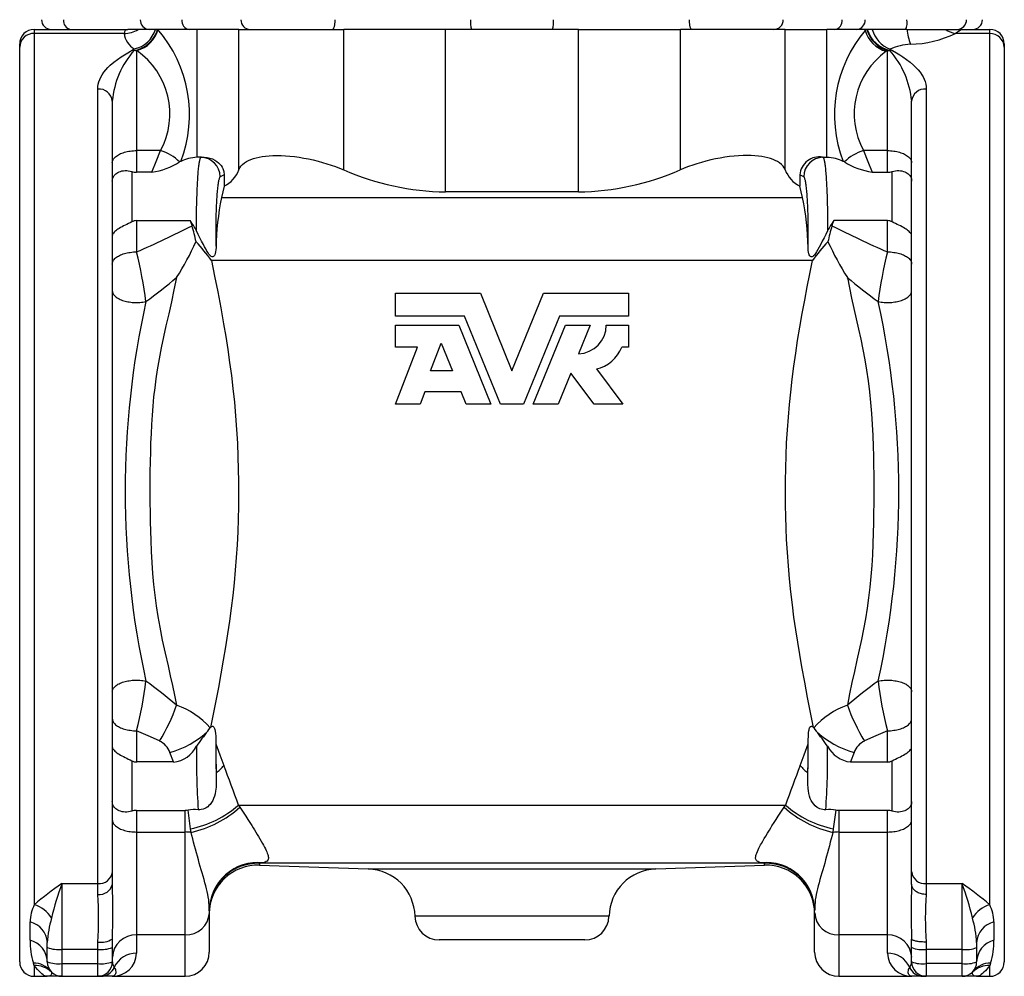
# Model space of a CAD drawing. Extents: x -163 to 351, y -6 to 546.
# Tile 2 of 4: x -163 to 40, y 242 to 439. Entities that reach past the tile are written whole.
import ezdxf

# ---------------------------------------------------------------- set-up
doc = ezdxf.new("R2010")
doc.units = 0
doc.layers.get('0').update_dxf_attribs({"linetype": 'CONTINUOUS'})

msp = doc.modelspace()

# ---------------------------------------------------------------- linework, layer by layer
at = {"color": 7, "linetype": 'CONTINUOUS'}
for p, q in [((-160.44, 437.43), (-141.13, 437.43)), ((-139.03, 437.43), (-141.13, 437.43)), ((-135.45, 437.43), (-139.03, 437.43)), ((-134.99, 437.43), (-135.45, 437.43)), ((-134.94, 437.43), (-134.99, 437.43)), ((-126.87, 437.43), (-134.94, 437.43)), ((-118.25, 437.43), (-126.87, 437.43)), ((-118.25, 437.43), (-96.64, 437.43)), ((-75.63, 437.43), (-96.64, 437.43)), ((-48.25, 437.43), (-75.63, 437.43)), ((-48.25, 437.43), (-27.23, 437.43)), ((-5.62, 437.43), (-27.23, 437.43)), ((-5.62, 437.43), (2.99, 437.43)), ((10.88, 437.43), (2.99, 437.43)), ((11.24, 437.43), (10.88, 437.43)), ((11.31, 437.43), (11.24, 437.43)), ((12.33, 437.43), (11.31, 437.43)), ((19.5, 437.43), (12.33, 437.43)), ((19.5, 437.43), (27.36, 437.43)), ((27.36, 437.43), (30.63, 437.43)), ((30.63, 437.43), (36.56, 437.43)), ((-163.44, 433.76), (-163.44, 434.43)), ((39.56, 434.43), (39.56, 433.76)), ((-163.44, 245.18), (-163.44, 433.76)), ((39.56, 433.76), (39.56, 245.18)), ((-144.34, 422.65), (-144.34, 263.72)), ((20.46, 263.72), (20.46, 422.65)), ((-130.22, 410.22), (-130.47, 410.1)), ((-126.87, 411.05), (-126.92, 411.05)), ((3.05, 411.05), (2.99, 411.05)), ((6.6, 410.1), (6.35, 410.22)), ((-136.17, 407.98), (-139.34, 407.98)), ((-121.29, 407.46), (-121.29, 405.11)), ((-2.59, 407.46), (-2.59, 405.11)), ((12.29, 407.98), (15.46, 407.98)), ((-48.25, 403.93), (-75.63, 403.93)), ((-139.34, 398), (-128.27, 398)), ((15.46, 398), (4.39, 398)), ((-85.94, 378.3), (-85.94, 383.04)), ((-85.94, 383.04), (-68.45, 383.04)), ((-68.45, 383.04), (-61.94, 367.04)), ((-61.94, 367.04), (-55.42, 383.04)), ((-55.42, 383.04), (-37.94, 383.04)), ((-37.94, 383.04), (-37.94, 378.3)), ((-71.7, 378.3), (-85.94, 378.3)), ((-64.33, 360.18), (-71.7, 378.3)), ((-52.17, 378.3), (-59.55, 360.18)), ((-37.94, 378.3), (-52.17, 378.3)), ((-85.94, 371.9), (-85.94, 376.47)), ((-85.94, 376.47), (-72.93, 376.47)), ((-72.93, 376.47), (-66.3, 360.18)), ((-57.57, 360.18), (-50.94, 376.47)), ((-50.94, 376.47), (-45.82, 376.47)), ((-45.82, 376.47), (-48.24, 370.53)), ((-42.51, 376.47), (-37.94, 376.47)), ((-37.94, 376.47), (-37.94, 371.9)), ((-85.94, 360.18), (-81.44, 371.9)), ((-81.44, 371.9), (-85.94, 371.9)), ((-78.71, 367.04), (-76.53, 372.73)), ((-76.53, 372.73), (-74.21, 367.04)), ((-37.94, 371.9), (-39.31, 371.9)), ((-74.21, 367.04), (-78.71, 367.04)), ((-49.84, 366.58), (-52.45, 360.18)), ((-45.02, 360.18), (-49.84, 366.58)), ((-44.54, 367.42), (-39.08, 360.18)), ((-79.89, 362.7), (-80.86, 360.18)), ((-72.45, 362.7), (-79.89, 362.7)), ((-71.42, 360.18), (-72.45, 362.7)), ((-80.86, 360.18), (-85.94, 360.18)), ((-66.3, 360.18), (-71.42, 360.18)), ((-59.55, 360.18), (-64.33, 360.18)), ((-52.45, 360.18), (-57.57, 360.18)), ((-39.08, 360.18), (-45.02, 360.18)), ((-124.16, 293.39), (-124.11, 293.47)), ((0.23, 293.47), (0.29, 293.39)), ((-123.01, 290.1), (-123.01, 290.04)), ((-0.87, 290.04), (-0.87, 290.1)), ((-131.71, 286.37), (-139.34, 286.37)), ((7.83, 286.37), (15.46, 286.37)), ((-122.94, 284.1), (-122.93, 283.75)), ((-0.94, 283.75), (-0.94, 284.1)), ((-139.34, 276.38), (-129.34, 276.38)), ((15.46, 276.38), (5.46, 276.38)), ((-113.99, 265.1), (-91.58, 264.32)), ((-32.29, 264.32), (-9.88, 265.1)), ((-144.34, 263.72), (-144.34, 261.16)), ((20.46, 261.16), (20.46, 263.72)), ((-144.34, 261.16), (-144.34, 261.14)), ((20.46, 261.14), (20.46, 261.16)), ((-124.34, 255.66), (-124.34, 255.28)), ((-124.34, 255.28), (-124.34, 247.18)), ((0.46, 255.28), (0.46, 255.66)), ((0.46, 247.18), (0.46, 255.28)), ((-144.34, 249.86), (-144.34, 248.12)), ((20.46, 248.12), (20.46, 249.86)), ((-157.74, 248.12), (-157.74, 249.13)), ((-157.74, 245.18), (-157.74, 248.12)), ((-144.34, 248.12), (-144.34, 245.18)), ((-46.94, 249.68), (-76.94, 249.68)), ((20.46, 245.18), (20.46, 248.12)), ((33.86, 249.13), (33.86, 248.12)), ((33.86, 248.12), (33.86, 245.18)), ((-160.44, 242.18), (-157.74, 242.18)), ((-154.74, 242.18), (-157.74, 242.18)), ((-154.74, 242.18), (-147.34, 242.18)), ((-147.34, 242.18), (-147.34, 242.18)), ((-146.69, 242.18), (-147.34, 242.18)), ((-144.34, 242.18), (-146.69, 242.18)), ((-144.34, 242.18), (-129.34, 242.18)), ((5.46, 242.18), (20.46, 242.18)), ((22.82, 242.18), (20.46, 242.18)), ((23.46, 242.18), (22.82, 242.18)), ((23.46, 242.18), (23.46, 242.18)), ((30.86, 242.18), (23.46, 242.18)), ((33.86, 242.18), (30.86, 242.18)), ((33.86, 242.18), (36.56, 242.18))]:
    msp.add_line(p, q, dxfattribs=at)
at = {"color": 8, "linetype": 'CONTINUOUS'}
for p, q in [((-160.44, 437.43), (-160.44, 436.59)), ((-141.92, 436.59), (-160.44, 436.59)), ((-160.44, 436.59), (-160.44, 256.94)), ((-126.87, 411.05), (-126.87, 437.43)), ((-118.25, 408.47), (-118.25, 437.43)), ((-96.64, 408.47), (-96.64, 437.43)), ((-75.63, 403.93), (-75.63, 437.43)), ((-48.25, 403.93), (-48.25, 437.43)), ((-27.23, 408.47), (-27.23, 437.43)), ((-5.62, 408.47), (-5.62, 437.43)), ((2.99, 411.05), (2.99, 437.43)), ((10.88, 437.24), (10.88, 437.43)), ((10.88, 437.24), (11.24, 437.43)), ((36.56, 436.59), (29.48, 436.59)), ((36.56, 436.59), (36.56, 437.43)), ((36.56, 256.94), (36.56, 436.59)), ((-139.82, 433.12), (-139.81, 433.39)), ((-139.34, 433.1), (-139.34, 412.43)), ((-139.28, 433.06), (-139.34, 433.1)), ((15.42, 433.06), (15.21, 432.91)), ((15.46, 433.08), (15.42, 433.06)), ((15.46, 412.43), (15.46, 433.08)), ((-147.34, 261.29), (-147.34, 425.14)), ((23.46, 425.14), (23.46, 261.29)), ((-139.34, 412.43), (-139.34, 407.98)), ((-134.4, 412.43), (-139.34, 412.43)), ((15.46, 412.43), (10.53, 412.43)), ((15.46, 407.98), (15.46, 412.43)), ((-126.08, 411.05), (-126.92, 411.05)), ((-126.08, 411.05), (-125.98, 411.1)), ((2.1, 411.1), (2.21, 411.05)), ((2.21, 411.05), (3.05, 411.05)), ((-140.34, 408.13), (-140.34, 397.74)), ((16.46, 397.74), (16.46, 408.13)), ((-121.29, 407.46), (-122.1, 407.05)), ((-1.78, 407.05), (-2.59, 407.46)), ((-121.84, 402.77), (-2.03, 402.77)), ((-139.34, 398), (-139.34, 391.55)), ((15.46, 391.55), (15.46, 398)), ((-139.34, 292.81), (-139.34, 286.37)), ((15.46, 286.37), (15.46, 292.81)), ((-131.71, 286.37), (-132.48, 288.35)), ((8.6, 288.35), (7.83, 286.37)), ((-140.34, 286.62), (-140.34, 276.23)), ((16.46, 276.23), (16.46, 286.62)), ((-139.34, 276.38), (-139.34, 271.93)), ((-129.34, 271.93), (-129.34, 276.38)), ((-128.19, 272.6), (-128.73, 276.44)), ((-118.32, 277.47), (-5.55, 277.47)), ((-118.32, 277.47), (-118.04, 277.04)), ((-5.84, 277.04), (-5.55, 277.47)), ((4.86, 276.44), (4.31, 272.6)), ((5.46, 276.38), (5.46, 271.93)), ((15.46, 271.93), (15.46, 276.38)), ((-128.08, 271.85), (-128.19, 272.6)), ((4.31, 272.6), (4.21, 271.85)), ((-139.34, 271.93), (-139.34, 250.71)), ((-139.34, 271.93), (-129.34, 271.93)), ((-129.34, 250.71), (-129.34, 271.93)), ((5.46, 271.93), (5.46, 250.71)), ((5.46, 271.93), (15.46, 271.93)), ((15.46, 250.71), (15.46, 271.93)), ((-9.83, 265.48), (-114.05, 265.48)), ((-91.58, 264.32), (-32.29, 264.32)), ((-154.74, 261.29), (-147.34, 261.29)), ((-154.74, 261.29), (-154.74, 247.73)), ((-147.34, 259.07), (-147.34, 261.29)), ((23.46, 261.29), (30.86, 261.29)), ((23.46, 261.29), (23.46, 259.07)), ((30.86, 247.73), (30.86, 261.29)), ((-41.94, 254.56), (-81.94, 254.56)), ((-161.3, 249.62), (-161.3, 253.39)), ((37.43, 253.39), (37.43, 249.62)), ((-129.34, 250.71), (-139.34, 250.71)), ((-139.34, 250.71), (-139.34, 246.94)), ((-129.34, 242.18), (-129.34, 250.71)), ((15.46, 250.71), (5.46, 250.71)), ((5.46, 250.71), (5.46, 242.18)), ((15.46, 246.94), (15.46, 250.71)), ((-147.34, 247.73), (-154.74, 247.73)), ((-154.74, 247.73), (-154.74, 244.79)), ((-147.34, 247.73), (-147.34, 249.25)), ((-147.34, 244.79), (-147.34, 247.73)), ((23.46, 249.25), (23.46, 247.73)), ((30.86, 247.73), (23.46, 247.73)), ((23.46, 247.73), (23.46, 244.79)), ((30.86, 244.79), (30.86, 247.73)), ((-160.44, 244.4), (-160.6, 244.9)), ((-160.44, 244.4), (-160.44, 242.18)), ((-154.74, 244.79), (-147.34, 244.79)), ((-154.74, 244.79), (-154.74, 242.18)), ((-147.34, 242.18), (-147.34, 244.79)), ((30.86, 244.79), (23.46, 244.79)), ((23.46, 244.79), (23.46, 242.18)), ((30.86, 242.18), (30.86, 244.79)), ((36.73, 244.9), (36.56, 244.4)), ((36.56, 242.18), (36.56, 244.4))]:
    msp.add_line(p, q, dxfattribs=at)
at = {"color": 8, "linetype": 'CONTINUOUS', "flags": 128}
for points in [[(-98.47, 439.43), (-98.47, 439.22), (-98.48, 439.02), (-98.49, 438.81), (-98.51, 438.62), (-98.54, 438.43), (-98.56, 438.26), (-98.6, 438.09), (-98.63, 437.95), (-98.67, 437.81), (-98.72, 437.7), (-98.76, 437.6), (-98.81, 437.53), (-98.86, 437.48), (-98.91, 437.44), (-98.96, 437.43)], [(-25.41, 439.43), (-25.4, 439.22), (-25.39, 439.02), (-25.38, 438.81), (-25.36, 438.62), (-25.34, 438.43), (-25.31, 438.26), (-25.28, 438.09), (-25.24, 437.95), (-25.2, 437.81), (-25.16, 437.7), (-25.11, 437.6), (-25.06, 437.53), (-25.01, 437.48), (-24.96, 437.44), (-24.91, 437.43)], [(30.63, 437.43), (30.63, 437.43), (30.65, 437.42), (30.62, 437.37), (30.55, 437.3), (30.43, 437.21), (30.27, 437.08), (30.1, 436.97), (29.91, 436.85), (29.68, 436.71), (29.48, 436.59)], [(-147.34, 425.14), (-147.31, 425.65), (-147.23, 426.15), (-147.1, 426.64), (-146.92, 427.13), (-146.7, 427.61), (-146.43, 428.07), (-146.08, 428.59), (-145.68, 429.09), (-145.24, 429.57), (-144.76, 430.04), (-144.05, 430.65), (-143.29, 431.23), (-142.49, 431.78), (-141.84, 432.2), (-141.17, 432.61), (-139.81, 433.39)], [(16.05, 433.33), (15.99, 433.22), (15.95, 433.1)], [(16.05, 433.33), (17.35, 432.58), (17.99, 432.19), (18.62, 431.78), (19.4, 431.24), (20.15, 430.67), (20.84, 430.08), (21.33, 429.6), (21.79, 429.11), (22.2, 428.6), (22.56, 428.07), (22.82, 427.62), (23.04, 427.15), (23.22, 426.67), (23.35, 426.17), (23.43, 425.66), (23.46, 425.14)], [(-144.34, 409.93), (-144.33, 410.09), (-144.29, 410.26), (-144.24, 410.42), (-144.17, 410.58), (-144.07, 410.73), (-143.96, 410.89), (-143.82, 411.04), (-143.67, 411.18), (-143.49, 411.32), (-143.3, 411.45), (-143.1, 411.58), (-142.87, 411.7), (-142.63, 411.81), (-142.38, 411.91), (-142.11, 412.01), (-141.84, 412.1), (-141.55, 412.17), (-141.25, 412.24), (-140.94, 412.3), (-140.63, 412.35), (-140.31, 412.38), (-139.99, 412.41), (-139.66, 412.43), (-139.34, 412.43)], [(-136.17, 407.98), (-135.3, 410.22), (-134.4, 412.43)], [(10.53, 412.43), (11.42, 410.22), (12.29, 407.98)], [(15.46, 412.43), (15.79, 412.43), (16.12, 412.41), (16.44, 412.38), (16.76, 412.35), (17.07, 412.3), (17.38, 412.24), (17.67, 412.17), (17.96, 412.1), (18.24, 412.01), (18.51, 411.91), (18.76, 411.81), (19, 411.7), (19.22, 411.58), (19.43, 411.45), (19.62, 411.32), (19.79, 411.18), (19.95, 411.04), (20.08, 410.89), (20.2, 410.73), (20.29, 410.58), (20.37, 410.42), (20.42, 410.26), (20.45, 410.09), (20.46, 409.93)], [(-127, 395.88), (-127, 396.43), (-127, 396.98), (-127, 397.53), (-126.99, 398.08), (-126.99, 398.62), (-126.98, 399.16), (-126.97, 399.7), (-126.96, 400.23), (-126.95, 400.75), (-126.94, 401.27), (-126.93, 401.78), (-126.92, 402.29), (-126.9, 402.78), (-126.88, 403.27), (-126.87, 403.75), (-126.85, 404.21), (-126.83, 404.67), (-126.81, 405.11), (-126.79, 405.55), (-126.76, 405.96), (-126.74, 406.37), (-126.71, 406.76), (-126.69, 407.14), (-126.66, 407.5), (-126.64, 407.85), (-126.61, 408.18), (-126.58, 408.5), (-126.55, 408.8), (-126.52, 409.08), (-126.49, 409.34), (-126.46, 409.59), (-126.42, 409.82), (-126.39, 410.03), (-126.36, 410.22), (-126.32, 410.39), (-126.29, 410.55), (-126.26, 410.68), (-126.22, 410.79), (-126.19, 410.89), (-126.15, 410.96), (-126.12, 411.01), (-126.08, 411.05)], [(2.21, 411.05), (2.24, 411.01), (2.28, 410.96), (2.31, 410.89), (2.35, 410.79), (2.38, 410.68), (2.42, 410.55), (2.45, 410.39), (2.48, 410.22), (2.52, 410.03), (2.55, 409.82), (2.58, 409.59), (2.61, 409.34), (2.64, 409.08), (2.67, 408.8), (2.7, 408.5), (2.73, 408.18), (2.76, 407.85), (2.79, 407.5), (2.81, 407.14), (2.84, 406.76), (2.86, 406.37), (2.89, 405.96), (2.91, 405.55), (2.93, 405.11), (2.95, 404.67), (2.97, 404.21), (2.99, 403.75), (3.01, 403.27), (3.03, 402.78), (3.04, 402.29), (3.06, 401.78), (3.07, 401.27), (3.08, 400.75), (3.09, 400.23), (3.1, 399.7), (3.11, 399.16), (3.11, 398.62), (3.12, 398.08), (3.12, 397.53), (3.13, 396.98), (3.13, 396.43), (3.13, 395.88)], [(-122.1, 407.05), (-122.14, 407.02), (-122.18, 406.97), (-122.22, 406.9), (-122.26, 406.81), (-122.3, 406.69), (-122.34, 406.56), (-122.38, 406.41), (-122.42, 406.24), (-122.46, 406.05), (-122.5, 405.84), (-122.53, 405.61), (-122.57, 405.36), (-122.6, 405.1), (-122.64, 404.82), (-122.67, 404.52), (-122.7, 404.21), (-122.73, 403.88), (-122.76, 403.54), (-122.79, 403.18), (-122.81, 402.82), (-122.84, 402.43), (-122.86, 402.04), (-122.89, 401.63), (-122.91, 401.22), (-122.92, 400.79), (-122.94, 400.36), (-122.96, 399.91), (-122.97, 399.46), (-122.98, 399.01), (-122.99, 398.55), (-123, 398.08), (-123.01, 397.61), (-123.01, 397.14), (-123.02, 396.66), (-123.02, 396.19), (-123.02, 395.71), (-123.01, 395.23), (-123.01, 394.76), (-123.01, 394.29), (-123, 393.82), (-122.99, 393.36), (-122.98, 392.9), (-122.96, 392.44)], [(-0.91, 392.44), (-0.9, 392.9), (-0.89, 393.36), (-0.88, 393.82), (-0.87, 394.29), (-0.86, 394.76), (-0.86, 395.23), (-0.86, 395.71), (-0.86, 396.19), (-0.86, 396.66), (-0.86, 397.14), (-0.87, 397.61), (-0.87, 398.08), (-0.88, 398.55), (-0.89, 399.01), (-0.9, 399.46), (-0.92, 399.91), (-0.93, 400.36), (-0.95, 400.79), (-0.97, 401.22), (-0.99, 401.63), (-1.01, 402.04), (-1.03, 402.43), (-1.06, 402.82), (-1.09, 403.18), (-1.11, 403.54), (-1.14, 403.88), (-1.17, 404.21), (-1.2, 404.52), (-1.24, 404.82), (-1.27, 405.1), (-1.3, 405.36), (-1.34, 405.61), (-1.38, 405.84), (-1.41, 406.05), (-1.45, 406.24), (-1.49, 406.41), (-1.53, 406.56), (-1.57, 406.69), (-1.61, 406.81), (-1.65, 406.9), (-1.69, 406.97), (-1.74, 407.02), (-1.78, 407.05)], [(-144.34, 389.05), (-144.33, 389.21), (-144.29, 389.38), (-144.24, 389.54), (-144.17, 389.7), (-144.07, 389.85), (-143.96, 390.01), (-143.82, 390.16), (-143.67, 390.3), (-143.49, 390.44), (-143.3, 390.57), (-143.1, 390.7), (-142.87, 390.82), (-142.63, 390.93), (-142.38, 391.03), (-142.11, 391.13), (-141.84, 391.21), (-141.55, 391.29), (-141.25, 391.36), (-140.94, 391.42), (-140.63, 391.46), (-140.31, 391.5), (-139.99, 391.53), (-139.66, 391.54), (-139.34, 391.55)], [(-123.89, 389.78), (-123.25, 386.54), (-122.61, 383.29), (-122, 380.02), (-121.41, 376.73), (-120.96, 374.09), (-120.54, 371.42), (-120.15, 368.74), (-119.79, 366.05), (-119.47, 363.35), (-119.18, 360.55), (-118.93, 357.74), (-118.73, 354.92), (-118.56, 352.1), (-118.44, 349.27), (-118.36, 346.75), (-118.32, 344.22), (-118.31, 341.69), (-118.33, 339.06), (-118.39, 336.43), (-118.49, 333.8), (-118.62, 331.17), (-118.79, 328.55), (-118.99, 325.94), (-119.23, 323.33), (-119.5, 320.73), (-119.82, 318.07), (-120.18, 315.41), (-120.56, 312.77), (-120.98, 310.15), (-121.46, 307.34), (-121.96, 304.54), (-122.48, 301.75), (-123.02, 298.98), (-123.56, 296.22), (-124.11, 293.47)], [(0.01, 389.78), (-0.67, 389.78), (-1.38, 389.78), (-2.09, 389.78), (-2.83, 389.78), (-3.58, 389.78), (-4.34, 389.78), (-5.12, 389.78), (-5.92, 389.78), (-6.73, 389.78), (-7.56, 389.78), (-8.4, 389.78), (-9.25, 389.78), (-10.12, 389.78), (-11.01, 389.78), (-11.9, 389.78), (-12.81, 389.78), (-13.74, 389.78), (-14.67, 389.78), (-15.62, 389.78), (-16.58, 389.78), (-17.55, 389.78), (-18.54, 389.78), (-19.54, 389.78), (-20.54, 389.78), (-21.56, 389.78), (-22.59, 389.78), (-23.63, 389.78), (-24.68, 389.78), (-25.74, 389.78), (-26.81, 389.78), (-27.89, 389.78), (-28.98, 389.78), (-30.08, 389.78), (-31.19, 389.78), (-32.3, 389.78), (-33.42, 389.78), (-34.55, 389.78), (-35.69, 389.78), (-36.84, 389.78), (-37.99, 389.78), (-39.15, 389.78), (-40.31, 389.78), (-41.48, 389.78), (-42.65, 389.78), (-43.83, 389.78), (-45.02, 389.78), (-46.21, 389.78), (-47.4, 389.78), (-48.6, 389.78), (-49.8, 389.78), (-51, 389.78), (-52.21, 389.78), (-53.42, 389.78), (-54.63, 389.78), (-55.85, 389.78), (-57.06, 389.78), (-58.28, 389.78), (-59.5, 389.78), (-60.72, 389.78), (-61.94, 389.78), (-63.16, 389.78), (-64.37, 389.78), (-65.59, 389.78), (-66.81, 389.78), (-68.03, 389.78), (-69.24, 389.78), (-70.45, 389.78), (-71.66, 389.78), (-72.87, 389.78), (-74.07, 389.78), (-75.28, 389.78), (-76.47, 389.78), (-77.67, 389.78), (-78.86, 389.78), (-80.04, 389.78), (-81.22, 389.78), (-82.4, 389.78), (-83.57, 389.78), (-84.73, 389.78), (-85.89, 389.78), (-87.04, 389.78), (-88.18, 389.78), (-89.32, 389.78), (-90.45, 389.78), (-91.57, 389.78), (-92.69, 389.78), (-93.79, 389.78), (-94.89, 389.78), (-95.98, 389.78), (-97.06, 389.78), (-98.13, 389.78), (-99.19, 389.78), (-100.24, 389.78), (-101.28, 389.78), (-102.31, 389.78), (-103.33, 389.78), (-104.34, 389.78), (-105.34, 389.78), (-106.32, 389.78), (-107.29, 389.78), (-108.25, 389.78), (-109.2, 389.78), (-110.14, 389.78), (-111.06, 389.78), (-111.97, 389.78), (-112.87, 389.78), (-113.75, 389.78), (-114.62, 389.78), (-115.48, 389.78), (-116.32, 389.78), (-117.14, 389.78), (-117.95, 389.78), (-118.75, 389.78), (-119.53, 389.78), (-120.3, 389.78), (-121.05, 389.78), (-121.78, 389.78), (-122.5, 389.78), (-123.2, 389.78), (-123.89, 389.78)], [(0.23, 293.47), (-0.38, 296.58), (-1, 299.7), (-1.59, 302.84), (-2.17, 305.99), (-2.62, 308.53), (-3.04, 311.08), (-3.44, 313.64), (-3.81, 316.22), (-4.14, 318.81), (-4.45, 321.48), (-4.72, 324.16), (-4.96, 326.85), (-5.15, 329.55), (-5.31, 332.26), (-5.42, 334.61), (-5.5, 336.97), (-5.55, 339.32), (-5.57, 341.68), (-5.55, 344.32), (-5.51, 346.95), (-5.43, 349.58), (-5.31, 352.21), (-5.15, 354.83), (-4.96, 357.45), (-4.74, 360.06), (-4.48, 362.66), (-4.17, 365.33), (-3.83, 367.99), (-3.45, 370.64), (-3.05, 373.27), (-2.58, 376.06), (-2.1, 378.83), (-1.59, 381.58), (-1.06, 384.33), (-0.53, 387.06), (0.01, 389.78)], [(15.46, 391.55), (15.79, 391.54), (16.12, 391.53), (16.44, 391.5), (16.76, 391.46), (17.07, 391.42), (17.38, 391.36), (17.67, 391.29), (17.96, 391.21), (18.24, 391.13), (18.51, 391.03), (18.76, 390.93), (19, 390.82), (19.22, 390.7), (19.43, 390.57), (19.62, 390.44), (19.79, 390.3), (19.95, 390.16), (20.08, 390.01), (20.2, 389.85), (20.29, 389.7), (20.37, 389.54), (20.42, 389.38), (20.45, 389.21), (20.46, 389.05)], [(-131.07, 298.09), (-131.47, 300.13), (-131.89, 302.15), (-132.33, 304.17), (-132.79, 306.17), (-133.39, 308.84), (-133.97, 311.5), (-134.5, 314.16), (-134.89, 316.35), (-135.24, 318.55), (-135.53, 320.76), (-135.78, 322.99), (-135.98, 325.24), (-136.14, 327.51), (-136.27, 329.78), (-136.36, 332.08), (-136.42, 334), (-136.47, 335.94), (-136.5, 337.87), (-136.52, 339.82), (-136.53, 341.76), (-136.52, 343.94), (-136.51, 346.12), (-136.47, 348.3), (-136.43, 350.23), (-136.37, 352.15), (-136.29, 354.07), (-136.19, 355.98), (-136.07, 357.87), (-135.93, 359.76), (-135.75, 361.64), (-135.54, 363.5), (-135.3, 365.35), (-135.03, 367.2), (-134.63, 369.48), (-134.19, 371.76), (-133.72, 374.04), (-133.21, 376.31), (-132.65, 378.78), (-132.1, 381.26), (-131.56, 383.76), (-131.07, 386.27)], [(7.2, 386.27), (7.62, 384.13), (8.06, 381.99), (8.53, 379.86), (9.01, 377.75), (9.49, 375.64), (9.95, 373.53), (10.39, 371.43), (10.79, 369.32), (11.16, 367.14), (11.48, 364.94), (11.76, 362.73), (11.99, 360.5), (12.17, 358.25), (12.32, 355.99), (12.43, 353.72), (12.52, 351.43), (12.57, 349.5), (12.61, 347.57), (12.64, 345.63), (12.65, 343.69), (12.65, 341.75), (12.65, 339.72), (12.62, 337.68), (12.59, 335.65), (12.54, 333.62), (12.46, 331.36), (12.36, 329.11), (12.23, 326.87), (12.06, 324.65), (11.85, 322.44), (11.59, 320.25), (11.29, 318.08), (10.95, 315.91), (10.55, 313.77), (10.12, 311.62), (9.66, 309.48), (9.18, 307.34), (8.66, 305.04), (8.14, 302.74), (7.65, 300.42), (7.2, 298.09)], [(-144.34, 383.52), (-144.33, 383.37), (-144.3, 383.22), (-144.25, 383.07), (-144.18, 382.92), (-144.09, 382.77), (-143.98, 382.63), (-143.85, 382.49), (-143.71, 382.35), (-143.55, 382.22), (-143.37, 382.1), (-143.17, 381.98), (-142.96, 381.86), (-142.74, 381.76), (-142.5, 381.66), (-142.25, 381.56), (-141.99, 381.48), (-141.71, 381.4), (-141.43, 381.34), (-141.14, 381.28), (-140.84, 381.23), (-140.54, 381.18), (-140.23, 381.15), (-139.91, 381.13), (-139.6, 381.12), (-139.28, 381.11), (-138.97, 381.12), (-138.65, 381.14), (-138.34, 381.16), (-138.03, 381.2), (-137.73, 381.24), (-137.43, 381.3)], [(13.56, 381.3), (13.85, 381.24), (14.16, 381.2), (14.46, 381.16), (14.78, 381.14), (15.09, 381.12), (15.41, 381.11), (15.72, 381.12), (16.04, 381.13), (16.35, 381.15), (16.66, 381.18), (16.97, 381.23), (17.26, 381.28), (17.56, 381.34), (17.84, 381.4), (18.11, 381.48), (18.37, 381.56), (18.63, 381.66), (18.86, 381.76), (19.09, 381.86), (19.3, 381.98), (19.49, 382.1), (19.67, 382.22), (19.84, 382.35), (19.98, 382.49), (20.11, 382.63), (20.21, 382.77), (20.3, 382.92), (20.37, 383.07), (20.42, 383.22), (20.45, 383.37), (20.46, 383.52)], [(-144.34, 300.84), (-144.33, 301), (-144.3, 301.15), (-144.25, 301.3), (-144.18, 301.45), (-144.09, 301.59), (-143.98, 301.73), (-143.85, 301.87), (-143.71, 302.01), (-143.55, 302.14), (-143.37, 302.27), (-143.17, 302.39), (-142.96, 302.5), (-142.74, 302.61), (-142.5, 302.71), (-142.25, 302.8), (-141.99, 302.88), (-141.71, 302.96), (-141.43, 303.03), (-141.14, 303.09), (-140.84, 303.14), (-140.54, 303.18), (-140.23, 303.21), (-139.91, 303.23), (-139.6, 303.25), (-139.28, 303.25), (-138.97, 303.24), (-138.65, 303.23), (-138.34, 303.2), (-138.03, 303.16), (-137.73, 303.12), (-137.43, 303.07)], [(13.56, 303.07), (13.85, 303.12), (14.16, 303.16), (14.46, 303.2), (14.78, 303.23), (15.09, 303.24), (15.41, 303.25), (15.72, 303.25), (16.04, 303.23), (16.35, 303.21), (16.66, 303.18), (16.97, 303.14), (17.26, 303.09), (17.56, 303.03), (17.84, 302.96), (18.11, 302.88), (18.37, 302.8), (18.63, 302.71), (18.86, 302.61), (19.09, 302.5), (19.3, 302.39), (19.49, 302.27), (19.67, 302.14), (19.84, 302.01), (19.98, 301.87), (20.11, 301.73), (20.21, 301.59), (20.3, 301.45), (20.37, 301.3), (20.42, 301.15), (20.45, 301), (20.46, 300.84)], [(-144.34, 295.31), (-144.33, 295.15), (-144.29, 294.99), (-144.24, 294.83), (-144.17, 294.67), (-144.07, 294.51), (-143.96, 294.36), (-143.82, 294.21), (-143.67, 294.06), (-143.49, 293.92), (-143.3, 293.79), (-143.1, 293.66), (-142.87, 293.55), (-142.63, 293.43), (-142.38, 293.33), (-142.11, 293.23), (-141.84, 293.15), (-141.55, 293.07), (-141.25, 293), (-140.94, 292.95), (-140.63, 292.9), (-140.31, 292.86), (-139.99, 292.83), (-139.66, 292.82), (-139.34, 292.81)], [(15.46, 292.81), (15.79, 292.82), (16.12, 292.83), (16.44, 292.86), (16.76, 292.9), (17.07, 292.95), (17.38, 293), (17.67, 293.07), (17.96, 293.15), (18.24, 293.23), (18.51, 293.33), (18.76, 293.43), (19, 293.55), (19.22, 293.66), (19.43, 293.79), (19.62, 293.92), (19.79, 294.06), (19.95, 294.21), (20.08, 294.36), (20.2, 294.51), (20.29, 294.67), (20.37, 294.83), (20.42, 294.99), (20.45, 295.15), (20.46, 295.31)], [(-134.61, 290.7), (-136.96, 291.77), (-139.34, 292.81)], [(15.46, 292.81), (13.09, 291.77), (10.74, 290.7)], [(-123.01, 290.1), (-122.19, 287.86), (-121.36, 285.65)], [(-2.51, 285.65), (-1.68, 287.86), (-0.87, 290.1)], [(-118.04, 277.04), (-117.64, 276.45), (-117.23, 275.84), (-116.8, 275.19), (-116.37, 274.52), (-115.97, 273.89), (-115.57, 273.25), (-115.29, 272.8), (-115.01, 272.35), (-114.74, 271.91), (-114.46, 271.45), (-114.19, 270.99), (-113.92, 270.53), (-113.66, 270.08), (-113.37, 269.57), (-113.15, 269.19), (-112.96, 268.82), (-112.78, 268.46), (-112.62, 268.13), (-112.5, 267.86), (-112.4, 267.6), (-112.3, 267.33), (-112.23, 267.08), (-112.19, 266.87), (-112.17, 266.66), (-112.17, 266.49), (-112.2, 266.33), (-112.29, 266.12), (-112.42, 265.95), (-112.6, 265.82), (-112.8, 265.72), (-113.03, 265.64), (-113.28, 265.58)], [(-10.6, 265.58), (-10.84, 265.63), (-11.06, 265.71), (-11.27, 265.82), (-11.4, 265.91), (-11.52, 266.03), (-11.61, 266.17), (-11.67, 266.33), (-11.7, 266.48), (-11.7, 266.65), (-11.69, 266.84), (-11.65, 267.07), (-11.57, 267.32), (-11.48, 267.6), (-11.35, 267.9), (-11.21, 268.23), (-11.03, 268.6), (-10.82, 269), (-10.67, 269.28), (-10.51, 269.57), (-10.23, 270.06), (-9.94, 270.57), (-9.61, 271.11), (-9.28, 271.67), (-9.14, 271.91), (-8.87, 272.34), (-8.6, 272.77), (-8.34, 273.21), (-7.92, 273.87), (-7.5, 274.52), (-7.08, 275.18), (-6.66, 275.82), (-6.25, 276.44), (-5.84, 277.04)], [(-144.34, 274.43), (-144.33, 274.27), (-144.29, 274.11), (-144.24, 273.94), (-144.17, 273.78), (-144.07, 273.63), (-143.96, 273.47), (-143.82, 273.33), (-143.67, 273.18), (-143.49, 273.04), (-143.3, 272.91), (-143.1, 272.78), (-142.87, 272.66), (-142.63, 272.55), (-142.38, 272.45), (-142.11, 272.35), (-141.84, 272.27), (-141.55, 272.19), (-141.25, 272.12), (-140.94, 272.06), (-140.63, 272.02), (-140.31, 271.98), (-139.99, 271.95), (-139.66, 271.94), (-139.34, 271.93)], [(15.46, 271.93), (15.79, 271.94), (16.12, 271.95), (16.44, 271.98), (16.76, 272.02), (17.07, 272.06), (17.38, 272.12), (17.67, 272.19), (17.96, 272.27), (18.24, 272.35), (18.51, 272.45), (18.76, 272.55), (19, 272.66), (19.22, 272.78), (19.43, 272.91), (19.62, 273.04), (19.79, 273.18), (19.95, 273.33), (20.08, 273.47), (20.2, 273.63), (20.29, 273.78), (20.37, 273.94), (20.42, 274.11), (20.45, 274.27), (20.46, 274.43)], [(-124.34, 255.66), (-124.34, 256.03), (-124.35, 256.44), (-124.37, 256.9), (-124.41, 257.41), (-124.47, 257.97), (-124.56, 258.56), (-124.65, 259.08), (-124.77, 259.65), (-124.91, 260.24), (-125.07, 260.86), (-125.24, 261.48), (-125.42, 262.13), (-125.62, 262.8), (-125.82, 263.49), (-126.01, 264.15), (-126.21, 264.83), (-126.41, 265.52), (-126.6, 266.22), (-126.81, 266.94), (-127, 267.67), (-127.2, 268.39), (-127.39, 269.11), (-127.57, 269.82), (-127.74, 270.51), (-127.92, 271.19), (-128.08, 271.85)], [(4.21, 271.85), (4.04, 271.19), (3.87, 270.51), (3.69, 269.82), (3.51, 269.11), (3.32, 268.39), (3.13, 267.67), (2.93, 266.94), (2.73, 266.22), (2.53, 265.52), (2.33, 264.83), (2.14, 264.15), (1.94, 263.49), (1.74, 262.8), (1.55, 262.13), (1.37, 261.48), (1.2, 260.86), (1.04, 260.24), (0.9, 259.65), (0.78, 259.08), (0.68, 258.56), (0.6, 257.97), (0.54, 257.41), (0.5, 256.9), (0.48, 256.44), (0.47, 256.03), (0.46, 255.66)], [(-113.28, 265.58), (-113.66, 265.51), (-114.05, 265.48)], [(-114.05, 265.48), (-114.02, 265.29), (-114, 265.17), (-113.99, 265.1), (-113.99, 265.1)], [(-9.83, 265.48), (-10.21, 265.51), (-10.6, 265.58)], [(23.46, 259.07), (23.22, 259.08), (22.97, 259.1), (22.73, 259.13), (22.49, 259.18), (22.26, 259.25), (22.04, 259.32), (21.82, 259.41), (21.62, 259.51), (21.43, 259.62), (21.26, 259.75), (21.1, 259.88), (20.95, 260.02), (20.82, 260.17), (20.72, 260.32), (20.63, 260.48), (20.55, 260.65), (20.5, 260.82), (20.47, 260.99), (20.46, 261.16)], [(23.46, 249.25), (23.22, 249.25), (22.97, 249.25), (22.73, 249.26), (22.49, 249.28), (22.26, 249.3), (22.04, 249.32), (21.82, 249.35), (21.62, 249.38), (21.43, 249.41), (21.26, 249.44), (21.1, 249.48), (20.95, 249.53), (20.82, 249.57), (20.72, 249.62), (20.63, 249.66), (20.55, 249.71), (20.5, 249.76), (20.47, 249.81), (20.46, 249.86)], [(-157.74, 242.18), (-157.74, 242.18), (-157.75, 242.18), (-157.77, 242.18), (-157.87, 242.19), (-158.07, 242.23), (-158.27, 242.3), (-158.44, 242.38), (-158.61, 242.48), (-158.88, 242.69), (-159.16, 242.95), (-159.45, 243.25), (-159.77, 243.61), (-160.12, 244.03), (-160.44, 244.4)], [(-143.93, 244.06), (-143.8, 243.82), (-143.71, 243.59), (-143.66, 243.39), (-143.62, 243.12), (-143.64, 242.89), (-143.69, 242.69), (-143.77, 242.52), (-143.87, 242.39), (-144, 242.29), (-144.13, 242.22), (-144.28, 242.18), (-144.33, 242.18), (-144.34, 242.18)], [(20.46, 242.18), (20.46, 242.18), (20.4, 242.18), (20.26, 242.22), (20.12, 242.29), (20, 242.39), (19.9, 242.52), (19.81, 242.69), (19.76, 242.89), (19.75, 243.12), (19.78, 243.39), (19.84, 243.59), (19.93, 243.82), (20.06, 244.06)], [(36.56, 244.4), (36.24, 244.01), (35.94, 243.66), (35.66, 243.34), (35.37, 243.03), (35.08, 242.76), (34.82, 242.55), (34.56, 242.38), (34.31, 242.26), (34.09, 242.2), (33.87, 242.18), (33.86, 242.18)], [(-156.91, 243.06), (-156.87, 242.93), (-156.86, 242.8), (-156.9, 242.64), (-156.98, 242.5), (-157.1, 242.38), (-157.25, 242.29), (-157.47, 242.21), (-157.7, 242.18), (-157.73, 242.18), (-157.74, 242.18)], [(-157.04, 243.26), (-156.96, 243.15), (-156.91, 243.06)], [(33.86, 242.18), (33.86, 242.18), (33.82, 242.18), (33.59, 242.21), (33.38, 242.29), (33.23, 242.38), (33.11, 242.5), (33.03, 242.64), (32.99, 242.8), (33, 242.93), (33.04, 243.06)], [(33.04, 243.06), (33.09, 243.15), (33.16, 243.26)]]:
    msp.add_lwpolyline(points, dxfattribs=at)
at = {"color": 7, "linetype": 'CONTINUOUS', "flags": 128}
for points in [[(-125.98, 411.1), (-126.42, 411.08), (-126.87, 411.05)], [(-125.98, 411.1), (-125.37, 411.1), (-124.79, 411.04), (-124.23, 410.91), (-123.69, 410.72), (-123.19, 410.47), (-122.8, 410.22), (-122.43, 409.92), (-122.17, 409.66), (-121.92, 409.36), (-121.7, 409.01), (-121.58, 408.78), (-121.47, 408.52), (-121.41, 408.33), (-121.36, 408.12), (-121.32, 407.9), (-121.3, 407.68), (-121.29, 407.46)], [(-118.25, 408.47), (-118.06, 408.86), (-117.81, 409.23), (-117.49, 409.58), (-117.11, 409.9), (-116.66, 410.19), (-116.23, 410.42), (-115.75, 410.62), (-115.24, 410.81), (-114.68, 410.97), (-114.08, 411.11), (-113.44, 411.22), (-112.74, 411.31), (-112.01, 411.38), (-111.24, 411.42), (-110.44, 411.43), (-109.56, 411.42), (-108.65, 411.37), (-107.72, 411.3), (-106.77, 411.19), (-105.81, 411.06), (-104.85, 410.9), (-103.88, 410.71), (-102.9, 410.5), (-101.93, 410.26), (-100.98, 410), (-100.08, 409.73), (-99.19, 409.44), (-98.32, 409.13), (-97.47, 408.81), (-96.64, 408.47)], [(-5.62, 408.47), (-5.81, 408.86), (-6.06, 409.23), (-6.38, 409.58), (-6.77, 409.9), (-7.22, 410.19), (-7.65, 410.42), (-8.12, 410.62), (-8.64, 410.81), (-9.2, 410.97), (-9.8, 411.11), (-10.44, 411.22), (-11.13, 411.31), (-11.87, 411.38), (-12.64, 411.42), (-13.44, 411.43), (-14.31, 411.42), (-15.22, 411.37), (-16.15, 411.3), (-17.1, 411.19), (-18.06, 411.06), (-19.02, 410.9), (-20, 410.71), (-20.97, 410.5), (-21.94, 410.26), (-22.9, 410), (-23.8, 409.73), (-24.68, 409.44), (-25.55, 409.13), (-26.41, 408.81), (-27.23, 408.47)], [(2.1, 411.1), (2.54, 411.08), (2.99, 411.05)], [(-144.34, 406.15), (-144.34, 406.16), (-144.32, 406.39), (-144.28, 406.61), (-144.21, 406.84), (-144.11, 407.06), (-143.97, 407.27), (-143.81, 407.47), (-143.62, 407.64), (-143.41, 407.8), (-143.18, 407.94), (-142.91, 408.06), (-142.64, 408.16), (-142.35, 408.24), (-142.03, 408.29), (-141.7, 408.31), (-141.37, 408.31), (-141.04, 408.28), (-140.69, 408.22), (-140.34, 408.13)], [(16.46, 408.13), (16.8, 408.22), (17.14, 408.28), (17.49, 408.31), (17.83, 408.31), (18.15, 408.29), (18.46, 408.24), (18.76, 408.16), (19.04, 408.06), (19.3, 407.95), (19.53, 407.81), (19.74, 407.65), (19.93, 407.47), (20.09, 407.27), (20.23, 407.07), (20.33, 406.84), (20.41, 406.61), (20.45, 406.39), (20.46, 406.16), (20.46, 406.15)], [(-121.29, 405.11), (-121.56, 403.92), (-121.84, 402.77)], [(-2.03, 402.77), (-2.31, 403.92), (-2.59, 405.11)], [(4.39, 398), (4.16, 397.39), (4.02, 396.93)], [(-140.34, 397.74), (-140.68, 397.57), (-141.02, 397.4), (-141.36, 397.23), (-141.7, 397.06), (-142.02, 396.9), (-142.33, 396.74), (-142.63, 396.57), (-142.91, 396.4), (-143.17, 396.24), (-143.4, 396.08), (-143.62, 395.91), (-143.81, 395.75), (-143.97, 395.59), (-144.1, 395.43), (-144.21, 395.27), (-144.28, 395.11), (-144.32, 394.97), (-144.34, 394.84), (-144.34, 394.83)], [(-122.96, 392.44), (-122.99, 391.99), (-123.05, 391.54), (-123.12, 391.24), (-123.22, 390.96), (-123.29, 390.81), (-123.38, 390.69), (-123.48, 390.6), (-123.59, 390.55), (-123.68, 390.54), (-123.78, 390.55), (-123.93, 390.62), (-124.08, 390.72), (-124.26, 390.9), (-124.42, 391.1), (-124.58, 391.33), (-124.84, 391.72), (-125.08, 392.15), (-125.33, 392.61), (-125.57, 393.08), (-125.92, 393.76), (-126.27, 394.46), (-126.63, 395.17), (-127, 395.88)], [(3.13, 395.88), (2.75, 395.16), (2.39, 394.44), (2.03, 393.73), (1.68, 393.04), (1.41, 392.53), (1.14, 392.04), (0.87, 391.58), (0.64, 391.22), (0.4, 390.91), (0.23, 390.74), (0.06, 390.62), (-0.06, 390.56), (-0.18, 390.54), (-0.28, 390.55), (-0.38, 390.59), (-0.47, 390.66), (-0.55, 390.76), (-0.64, 390.93), (-0.72, 391.12), (-0.81, 391.48), (-0.87, 391.86), (-0.9, 392.25), (-0.91, 392.44)], [(20.46, 394.83), (20.46, 394.84), (20.45, 394.97), (20.41, 395.11), (20.33, 395.27), (20.23, 395.42), (20.1, 395.58), (19.93, 395.75), (19.75, 395.91), (19.54, 396.07), (19.3, 396.24), (19.04, 396.4), (18.77, 396.57), (18.47, 396.73), (18.16, 396.9), (17.83, 397.06), (17.5, 397.23), (17.16, 397.39), (16.81, 397.57), (16.46, 397.74)], [(-124.67, 292.74), (-124.41, 293.07), (-124.16, 293.39)], [(-124.11, 293.47), (-124.01, 293.57), (-123.9, 293.66), (-123.79, 293.72), (-123.68, 293.74), (-123.6, 293.73), (-123.52, 293.69), (-123.45, 293.64), (-123.39, 293.56), (-123.32, 293.44), (-123.26, 293.3), (-123.18, 293.04), (-123.13, 292.76), (-123.06, 292.24), (-123.02, 291.71), (-123.01, 291.17), (-123, 290.63), (-123.01, 290.1)], [(-0.87, 290.1), (-0.86, 290.91), (-0.84, 291.73), (-0.82, 292.09), (-0.79, 292.45), (-0.74, 292.8), (-0.7, 293), (-0.65, 293.19), (-0.58, 293.38), (-0.5, 293.54), (-0.44, 293.62), (-0.37, 293.68), (-0.29, 293.72), (-0.22, 293.74), (-0.12, 293.73), (-0.03, 293.69), (0.11, 293.6), (0.23, 293.47)], [(0.29, 293.39), (0.53, 293.08), (0.79, 292.74)], [(-144.34, 289.53), (-144.34, 289.53), (-144.32, 289.39), (-144.28, 289.25), (-144.21, 289.1), (-144.11, 288.94), (-143.97, 288.78), (-143.81, 288.61), (-143.62, 288.45), (-143.41, 288.29), (-143.18, 288.13), (-142.91, 287.96), (-142.64, 287.8), (-142.35, 287.63), (-142.03, 287.47), (-141.7, 287.3), (-141.37, 287.13), (-141.04, 286.97), (-140.69, 286.8), (-140.34, 286.62)], [(16.46, 286.62), (16.8, 286.79), (17.14, 286.96), (17.49, 287.13), (17.83, 287.3), (18.15, 287.46), (18.46, 287.62), (18.76, 287.79), (19.04, 287.96), (19.3, 288.12), (19.53, 288.28), (19.74, 288.45), (19.93, 288.61), (20.09, 288.77), (20.23, 288.93), (20.33, 289.09), (20.41, 289.25), (20.45, 289.39), (20.46, 289.53), (20.46, 289.53)], [(-122.93, 283.75), (-122.92, 282.9), (-122.92, 282.06), (-122.96, 281.21), (-123.05, 280.37), (-123.15, 279.84), (-123.28, 279.32), (-123.46, 278.81), (-123.65, 278.4), (-123.88, 278), (-124.16, 277.63), (-124.41, 277.37), (-124.68, 277.13), (-124.98, 276.93), (-125.3, 276.76), (-125.64, 276.64), (-126, 276.55), (-126.32, 276.52), (-126.64, 276.53)], [(2.76, 276.53), (2.45, 276.52), (2.14, 276.55), (1.83, 276.62), (1.54, 276.72), (1.25, 276.85), (0.99, 277), (0.6, 277.3), (0.27, 277.65), (-0.01, 278.02), (-0.24, 278.42), (-0.43, 278.84), (-0.6, 279.35), (-0.73, 279.87), (-0.83, 280.4), (-0.89, 280.93), (-0.95, 281.87), (-0.96, 282.81), (-0.94, 283.75)], [(-140.34, 276.23), (-140.68, 276.14), (-141.02, 276.08), (-141.36, 276.05), (-141.7, 276.05), (-142.02, 276.07), (-142.33, 276.12), (-142.63, 276.2), (-142.91, 276.3), (-143.17, 276.42), (-143.4, 276.56), (-143.62, 276.72), (-143.81, 276.9), (-143.97, 277.09), (-144.1, 277.29), (-144.21, 277.52), (-144.28, 277.75), (-144.32, 277.98), (-144.34, 278.2), (-144.34, 278.22)], [(20.46, 278.22), (20.46, 278.2), (20.45, 277.98), (20.41, 277.75), (20.33, 277.52), (20.23, 277.31), (20.1, 277.09), (19.93, 276.9), (19.75, 276.72), (19.54, 276.56), (19.3, 276.42), (19.04, 276.3), (18.77, 276.2), (18.47, 276.13), (18.16, 276.07), (17.83, 276.05), (17.5, 276.05), (17.16, 276.08), (16.81, 276.14), (16.46, 276.23)], [(-128.73, 276.44), (-129.03, 276.4), (-129.34, 276.38)], [(5.46, 276.38), (5.13, 276.4), (4.86, 276.44)]]:
    msp.add_lwpolyline(points, dxfattribs=at)
at = {"color": 7, "linetype": 'CONTINUOUS'}
for centre, radius, start, end in [((-156.94, 439.43), 2, 180, 270), ((33.06, 439.43), 2, 270, 0), ((-160.44, 434.43), 3, 90, 180), ((36.56, 434.43), 3, 0, 90), ((-138.43, 422.76), 14.96, 278.6785, 302.1183), ((-126.55, 402.6), 8.46, 92.5055, 115.7107), ((1.45, 407.11), 4.05, 80.6513, 175.0482), ((2.64, 402.46), 8.59, 64.4722, 87.3116), ((14.89, 423.67), 15.9, 238.5856, 260.6175), ((-139.32, 411.42), 3.44, 252.7547, 269.6522), ((-124.18, 410.77), 6.36, 297.0411, 338.7433), ((-74.94, 457.97), 54.05, 246.3319, 269.2736), ((-48.93, 457.97), 54.05, 270.7264, 293.6681), ((0.31, 410.77), 6.36, 201.2567, 242.9589), ((15.44, 411.41), 3.43, 270.3138, 287.2792), ((-66.33, 391.5), 56.64, 168.5248, 179.048), ((-57.47, 391.51), 56.57, 0.9454, 11.4818), ((-139.31, 395.8), 2.2, 90.7499, 117.9436), ((-137.4, 394.17), 9.9, 16.2419, 22.7643), ((-145.99, 385.94), 21.44, 27.6415, 34.2256), ((22.12, 385.94), 21.44, 145.7749, 152.358), ((15.43, 395.78), 2.22, 62.18, 89.1264), ((-164.77, 386.09), 38.44, 11.3564, 16.3916), ((40.87, 386.09), 38.41, 163.6064, 168.6456), ((-178.75, 416.83), 56.62, 327.3405, 335.8393), ((-163.64, 360.25), 49.52, 36.6122, 42.4269), ((39.76, 360.24), 49.53, 137.5733, 143.3875), ((54.89, 416.84), 56.64, 204.1622, 212.658), ((-48.45, 376.47), 5.94, 272.0631, 359.9892), ((-46.03, 374.47), 7.2, 281.9922, 339.0741), ((-68.58, 248.41), 71.49, 141.6766, 144.7999), ((-44.2, 256.69), 57.65, 34.825, 38.6984), ((-132.26, 292.21), 5.87, 275.4318, 333.8029), ((193.29, 290.64), 316.29, 180.1085, 181.1852), ((-311.88, 290.58), 311.01, 358.8057, 359.9007), ((8.55, 292.45), 6.12, 207.5172, 263.2482), ((-139.3, 288.58), 2.22, 242.18, 269.1264), ((15.43, 288.56), 2.2, 270.7499, 297.9436), ((-139.32, 272.95), 3.43, 90.3138, 107.2792), ((-127.37, 269.31), 7.26, 84.1703, 100.7553), ((3.5, 269.29), 7.28, 79.2641, 95.8103), ((15.44, 272.94), 3.44, 72.7547, 89.6522), ((-114.34, 255.1), 10, 88.0067, 180), ((-91.93, 254.32), 10, 1.3761, 88), ((-31.94, 254.32), 10, 92, 178.6239), ((-9.54, 255.1), 10, 0, 91.9909), ((-76.94, 254.68), 5, 181.3761, 270), ((-46.94, 254.68), 5, 270, 358.6239), ((-129.34, 247.18), 5, 270, 0), ((5.46, 247.18), 5, 180, 270), ((-160.44, 245.18), 3, 180, 270), ((-154.74, 245.18), 3, 180, 270), ((-147.34, 245.18), 3, 270, 0), ((23.46, 245.18), 3, 180, 270), ((30.86, 245.18), 3, 270, 0), ((36.56, 245.18), 3, 270, 0)]:
    msp.add_arc(centre, radius, start, end, dxfattribs=at)
at = {"color": 8, "linetype": 'CONTINUOUS'}
for centre, radius, start, end in [((-152.63, 439.17), 1.77, 171.4924, 259.6338), ((-136.67, 439.34), 1.91, 177.3147, 267.4408), ((-128.21, 439.25), 1.83, 174.24, 263.8195), ((-115.88, 439.39), 1.96, 178.8644, 268.9745), ((-65.76, 438.9), 4.76, 173.6101, 198.0118), ((-58.12, 438.9), 4.76, 341.9882, 6.3899), ((-7.99, 439.39), 1.96, 271.0255, 1.1356), ((4.34, 439.25), 1.83, 276.1805, 5.76), ((9.01, 439.3), 1.87, 274.0872, 4.0741), ((16.13, 438.91), 3.41, 334.3562, 8.819), ((29.81, 439.4), 1.96, 270.9354, 1.0393), ((-160.52, 433.68), 2.92, 88.3099, 178.3971), ((-141.85, 441.74), 5.15, 269.1697, 303.1618), ((-141.09, 436.6), 0.831, 92.5262, 180.5637), ((-137.55, 437.19), 4.42, 187.7363, 239.1996), ((-140.86, 439.14), 6.12, 279.8301, 343.7352), ((-141.01, 439.05), 5.78, 281.9738, 343.7296), ((-140.85, 438.96), 6.05, 284.4369, 345.3811), ((-140.83, 438.94), 6.08, 284.7176, 345.6743), ((-155.26, 419.89), 26.84, 338.8728, 40.7883), ((31.44, 419.9), 26.89, 139.8655, 201.1019), ((16.81, 438.84), 6.14, 195.1636, 254.9413), ((17.27, 439.01), 6.23, 194.6693, 252.756), ((17.34, 439.03), 6.24, 194.8813, 252.4757), ((17.36, 439.27), 6.33, 196.913, 257.1313), ((18.25, 439.06), 6.14, 195.3746, 248.9164), ((31.06, 438.46), 11.6, 185.1081, 200.7067), ((19.78, 456.51), 22.15, 271.1014, 295.9637), ((30.24, 441.6), 5.06, 235.402, 261.3927), ((36.64, 433.67), 2.92, 1.7844, 91.5085), ((-126.29, 421.07), 18.12, 138.3028, 174.9847), ((-139.34, 438.79), 5.69, 265.1645, 270.001), ((-148.44, 420), 15.95, 331.6776, 54.943), ((24.54, 420), 15.93, 125.8587, 208.3847), ((15.46, 438.78), 5.7, 269.9989, 274.9499), ((2.03, 420.9), 18.52, 5.4258, 41.2327), ((20.67, 423.57), 10.8, 92.4586, 115.3456), ((-147.12, 422.35), 2.79, 6.1093, 94.5343), ((23.22, 422.38), 2.77, 84.882, 174.4744), ((-136.85, 403.83), 8.94, 44.4653, 74.0902), ((12.98, 403.83), 8.94, 105.9098, 135.5347), ((-126.11, 407.04), 4.01, 0.1714, 89.6647), ((2.23, 407.04), 4.01, 90.3353, 179.8286), ((-218.63, 574.92), 199.78, 293.3837, 297.0119), ((93.97, 573.25), 197.93, 242.9711, 246.6332), ((-220.82, 371.11), 84.01, 6.9634, 14.0813), ((96.74, 371.15), 83.8, 165.9099, 173.0454), ((-248.19, 529.26), 184.83, 306.8156, 309.3193), ((126.66, 532.26), 188.64, 230.706, 233.1591), ((39.89, 342.18), 181.58, 167.5606, 192.4394), ((-163.84, 342.18), 181.66, 347.566, 12.434), ((-220.61, 313.21), 83.8, 345.9099, 353.0454), ((-247.42, 156.09), 183.57, 50.6722, 53.1929), ((120.87, 159.5), 179.24, 126.7766, 129.3583), ((96.94, 313.25), 84.01, 186.9634, 194.0813), ((-168.79, 311.59), 40.06, 328.568, 340.3043), ((-136.39, 282.83), 16.16, 40.8408, 70.7952), ((12.51, 282.83), 16.15, 109.1974, 139.1666), ((44.92, 311.59), 40.06, 199.6957, 211.432), ((-137.08, 305.7), 17.95, 284.8641, 313.7764), ((13.17, 305.64), 17.88, 226.1685, 255.191), ((-136.41, 286.92), 4.18, 19.9792, 64.5361), ((12.53, 286.92), 4.18, 115.4611, 160.0235), ((41.25, 287.72), 168.26, 179.3547, 183.8127), ((-3.85, 288.3), 119.16, 179.1601, 182.1883), ((-120.27, 288.3), 119.41, 357.8148, 0.8368), ((-162.34, 287.65), 165.48, 356.1498, 0.6829), ((-130.61, 293.48), 12.12, 309.2902, 319.7689), ((-439.9, 162.76), 341.43, 19.6318, 21.0966), ((316.01, 162.77), 341.41, 158.9034, 160.3683), ((6.74, 293.48), 12.12, 220.2311, 230.7098), ((-132.68, 294.14), 22, 281.7773, 310.7345), ((-133.39, 294.42), 23.19, 283.2374, 311.4589), ((9.44, 294.27), 23.03, 228.4416, 256.8621), ((8.8, 294.14), 22, 229.2655, 258.2227), ((-129.33, 262.15), 9.79, 82.6514, 90.0353), ((5.46, 262.15), 9.79, 89.9647, 97.3486), ((-114.35, 255.65), 9.99, 83.8276, 179.8964), ((-114.34, 255.48), 10, 88.3382, 179.9945), ((-9.53, 255.65), 9.99, 0.1057, 96.1704), ((-14.62, 266.04), 4.83, 348.8184, 353.3098), ((-9.54, 255.48), 10, 0.0059, 91.6614), ((-147.09, 264.06), 2.78, 264.9362, 353.0003), ((23.19, 264.02), 2.74, 186.3393, 275.7242), ((-118.02, 207.32), 65.28, 124.2237, 130.522), ((-94.29, 239.2), 64.36, 159.9248, 166.5206), ((-146.97, 261.75), 2.7, 262.2578, 347.5469), ((-305.37, 255.51), 161.14, 357.9926, 2.0037), ((179.91, 255.51), 159.55, 177.9755, 182.0273), ((-5.87, 207.29), 65.31, 49.4796, 55.7747), ((-29.01, 239.38), 63.76, 13.448, 20.1065), ((-214.12, 254.16), 66.96, 355.7927, 4.2073), ((90.64, 254.16), 67.36, 175.8173, 184.1827), ((-151.9, 252.99), 9.41, 155.1485, 177.5685), ((-162.26, 250.89), 6.32, 31.6627, 73.2848), ((38.38, 250.89), 6.32, 106.7152, 148.3373), ((28.25, 253.04), 9.18, 2.1517, 25.1314), ((-135.61, 247.98), 22.16, 163.6843, 177.0263), ((-129.13, 255.51), 4.8, 267.563, 357.3356), ((5.26, 255.51), 4.8, 182.6644, 272.437), ((12.1, 248.04), 21.79, 2.8594, 16.4299), ((-162.28, 248.94), 4.55, 2.324, 77.5163), ((38.41, 248.94), 4.55, 102.4837, 177.676), ((-146.66, 253.54), 4.34, 261.0138, 302.3091), ((-139.54, 245.91), 4.8, 87.563, 177.3356), ((15.67, 245.91), 4.8, 2.6644, 92.437), ((-146.82, 249.36), 14.48, 178.9589, 197.9144), ((-162.43, 245.06), 4.7, 1.4537, 76.0522), ((-155.43, 254.08), 6.39, 248.8681, 276.2588), ((-146.64, 254.08), 6.39, 263.7412, 291.1319), ((22.69, 253.46), 5.78, 247.3933, 277.7336), ((31.64, 253.46), 5.78, 262.2664, 292.6067), ((38.56, 245.06), 4.7, 103.9478, 178.5463), ((22.54, 249.42), 14.89, 342.3497, 0.777), ((-144.23, 247.07), 4.89, 268.7329, 358.4727), ((-139.4, 241.93), 5.01, 89.3345, 154.9332), ((15.52, 241.93), 5.01, 25.0668, 90.6655), ((20.35, 247.07), 4.89, 181.4312, 271.3631), ((-160.59, 240.24), 4.66, 40.2685, 90.0901), ((-160.24, 239.62), 4.79, 45.8591, 92.3169), ((-155.43, 251.14), 6.39, 248.8681, 276.2588), ((-146.64, 251.14), 6.39, 263.7412, 291.1319), ((-146.7, 245.16), 2.98, 270.1279, 338.2977), ((-142.42, 245.23), 1.91, 181.5585, 217.9412), ((18.53, 245.24), 1.93, 322.2177, 358.1631), ((22.82, 245.16), 2.98, 201.7023, 269.8721), ((22.69, 250.52), 5.78, 247.3933, 277.7336), ((31.64, 250.52), 5.78, 262.2664, 292.6067), ((36.37, 239.62), 4.79, 87.6831, 134.1409), ((36.72, 240.24), 4.66, 89.9099, 139.7315)]:
    msp.add_arc(centre, radius, start, end, dxfattribs=at)

doc.saveas('drawing.dxf')
